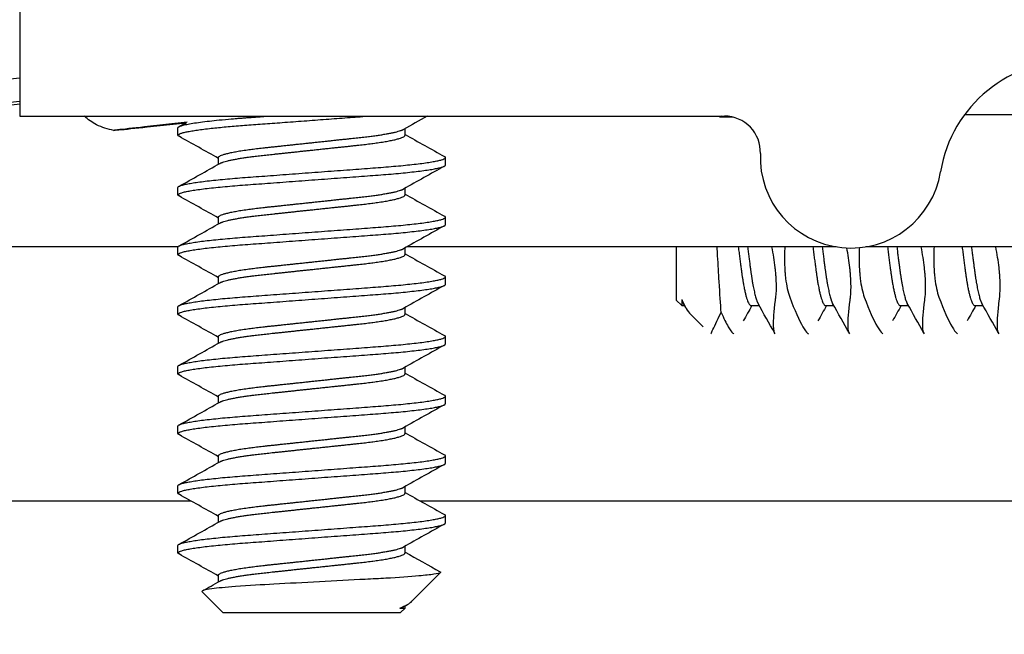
# Model space of a CAD drawing. Header units: millimetres. Extents: x 80 to 2248, y 80 to 1719.
# Tile 37 of 67: x 748.55 to 759.03, y 1580.67 to 1587.21. Entities that reach past the tile are written whole.
import ezdxf

# ---------------------------------------------------------------- set-up
doc = ezdxf.new("R2010")
doc.units = ezdxf.units.MM
doc.header["$LTSCALE"] = 8.333333
for name, color, linetype, lineweight in [('Dimension (ANSI)', 7, 'Continuous', 25), ('Hatch (ANSI)', 7, 'Continuous', 18), ('Visible (ANSI)', 7, 'Continuous', 25)]:
    doc.layers.add(name, color=color, linetype=linetype, lineweight=lineweight)
doc.styles.add('Note Text (ANSI)', font='tahoma.ttf')
doc.dimstyles.new('Default - mm (ANSI)', dxfattribs={"dimscale": 8.333333, "dimtxt": 1.75, "dimasz": 1.5, "dimexe": 2, "dimexo": 1, "dimgap": 0.8, "dimtad": 0, "dimtih": 1, "dimtoh": 1, "dimrnd": 1e-08, "dimzin": 0, "dimdsep": 46, "dimtxsty": 'Note Text (ANSI)', "dimblk": 'Filled-2', "dimcen": 0.09, "dimdle": 10, "dimclrd": 256, "dimclre": 256, "dimclrt": 256, "dimadec": 1, "dimazin": 0, "dimtfac": 1.741714, "dimtofl": 0, "dimtmove": 0, "dimatfit": 3, "dimldrblk": 'Filled-1', "dimfxl": 1, "dimtolj": 1, "dimtzin": 0, "dimlwd": -1, "dimlwe": -1, "dimarcsym": 0})

# ---------------------------------------------------------------- blocks, each defined once
blk = doc.blocks.new('Filled-2')
at = {"color": 0}
for p, q in [((0, 0), (-1, 0.16667)), ((-1, 0.16667), (-1, -0.16667)), ((-1, 0), (0, 0)), ((-1, -0.16667), (0, 0))]:
    blk.add_line(p, q, dxfattribs=at)
at = {"color": 0, "flags": 128}
blk.add_lwpolyline([(-1, -0.16667), (0, 0), (-1, 0.16667), (-1, -0.16667)], dxfattribs=at)
at = {"color": 0}
blk.add_solid([(-1, -0.16667), (0, 0), (-1, 0.16667), (-1, -0.16667)], dxfattribs=at)
blk = doc.blocks.new('*D14')
at = {"layer": 'Defpoints', "color": 0, "transparency": 16777216}
for p in [(761.887, 1629.446), (346.587, 1582.113), (761.887, 1582.113)]:
    blk.add_point(p, dxfattribs=at)
at = {"layer": 'Dimension (ANSI)', "transparency": 16777216}
for p, q in [((346.587, 1590.447), (346.587, 1646.112)), ((761.887, 1590.447), (761.887, 1646.112)), ((359.087, 1629.446), (494.673, 1629.446)), ((749.387, 1629.446), (613.801, 1629.446))]:
    blk.add_line(p, q, dxfattribs=at)
at = {"layer": 'Dimension (ANSI)', "transparency": 16777216, "xscale": 12.5, "yscale": 12.5, "zscale": 12.5, "rotation": 180}
blk.add_blockref('Filled-2', (346.587, 1629.446), dxfattribs=at)
at = {"layer": 'Dimension (ANSI)', "transparency": 16777216, "xscale": 12.5, "yscale": 12.5, "zscale": 12.5}
blk.add_blockref('Filled-2', (761.887, 1629.446), dxfattribs=at)
at = {"layer": 'Dimension (ANSI)', "transparency": 16777216, "char_height": 14.58333, "attachment_point": 5, "style": 'Note Text (ANSI)'}
for s, insert in [('\\A1; 415.30 mm', (554.237, 1643.708)), ('\\A1;[16.350 in]', (554.237, 1613.24))]:
    blk.add_mtext(s, dxfattribs=dict(at, insert=insert))
blk = doc.blocks.new('Filled-1')
at = {"color": 0}
for p, q in [((0, 0), (-1, 0.33333)), ((-1, 0.33333), (-1, -0.33333)), ((-1, 0), (0, 0)), ((-1, -0.33333), (0, 0))]:
    blk.add_line(p, q, dxfattribs=at)
at = {"color": 0, "flags": 128}
blk.add_lwpolyline([(-1, -0.33333), (0, 0), (-1, 0.33333), (-1, -0.33333)], dxfattribs=at)
at = {"color": 0}
blk.add_solid([(-1, -0.33333), (0, 0), (-1, 0.33333), (-1, -0.33333)], dxfattribs=at)
blk = doc.blocks.new('*D15')
at = {"layer": 'Defpoints', "color": 0, "transparency": 16777216}
for p in [(757.958, 1590.423), (757.958, 1588.619), (788.241, 1588.619)]:
    blk.add_point(p, dxfattribs=at)
at = {"layer": 'Dimension (ANSI)', "transparency": 16777216}
for p, q in [((788.241, 1602.923), (788.241, 1653.891)), ((788.241, 1653.891), (800.741, 1653.891)), ((766.291, 1590.423), (804.908, 1590.423)), ((766.291, 1588.619), (804.908, 1588.619)), ((788.241, 1576.119), (788.241, 1563.619))]:
    blk.add_line(p, q, dxfattribs=at)
at = {"layer": 'Dimension (ANSI)', "transparency": 16777216, "xscale": 12.5, "yscale": 12.5, "zscale": 12.5}
for p, rotation in [((788.241, 1590.423), 270), ((788.241, 1588.619), 90)]:
    blk.add_blockref('Filled-2', p, dxfattribs=dict(at, rotation=rotation))
at = {"layer": 'Dimension (ANSI)', "transparency": 16777216, "char_height": 14.58333, "attachment_point": 5, "style": 'Note Text (ANSI)'}
for s, insert in [('\\A1; 1.80 mm', (849.414, 1668.183)), ('\\A1;[0.071 in]', (849.414, 1637.685))]:
    blk.add_mtext(s, dxfattribs=dict(at, insert=insert))

msp = doc.modelspace()

# ---------------------------------------------------------------- hatches: boundary and pattern name
at = {"layer": 'Hatch (ANSI)'}
h = msp.add_hatch(dxfattribs=at)
h.set_pattern_fill('ANSI31', color=256, scale=211.666667, style=0)
h.set_pattern_definition([(45, (0, 0), (-18.70887, 18.70887), [])])
edge = h.paths.add_edge_path()
edge.add_line((758.7119, 1459.6636), (758.7119, 1457.8346))
edge.add_line((758.7119, 1457.8346), (765.0619, 1457.8346))
edge.add_line((765.0619, 1457.8346), (765.0619, 1590.4226))
edge.add_line((765.0619, 1590.4226), (758.7119, 1590.4226))
edge.add_line((758.7119, 1590.4226), (758.7119, 1588.5936))
edge.add_line((758.7119, 1588.5936), (757.4419, 1588.5936))
edge.add_line((757.4419, 1588.5936), (757.4419, 1588.2126))
edge.add_line((757.4419, 1588.2126), (748.5519, 1588.2126))
edge.add_line((748.5519, 1588.2126), (748.5519, 1586.1806))
edge.add_line((748.5519, 1586.1806), (756.0506, 1586.1806))
edge.add_ellipse((756.0506, 1585.7996), major_axis=(0.381, 0), ratio=1, start_angle=357.54327, end_angle=450, ccw=False)
edge.add_ellipse((757.3956, 1585.7419), major_axis=(-0.0414, -0.9643), ratio=1, start_angle=270, end_angle=443.33968)
edge.add_ellipse((759.7279, 1585.3676), major_axis=(0.2214, 1.3794), ratio=1, start_angle=198.23411, end_angle=450, ccw=False)
edge.add_ellipse((760.1022, 1583.0352), major_axis=(-0.953, -0.1529), ratio=1, start_angle=270, end_angle=450)
edge.add_ellipse((759.7279, 1585.3676), major_axis=(3.2854, 0.5272), ratio=1, start_angle=270, end_angle=289.53257)
edge.add_ellipse((761.5059, 1582.1132), major_axis=(0.3344, 0.1827), ratio=1, start_angle=331.35038, end_angle=450, ccw=False)
edge.add_line((761.8869, 1582.1132), (761.8869, 1466.1439))
edge.add_ellipse((761.5059, 1466.1439), major_axis=(0, -0.381), ratio=1, start_angle=331.35038, end_angle=450, ccw=False)
edge.add_ellipse((759.7279, 1462.8896), major_axis=(-2.92, 1.5953), ratio=1, start_angle=270, end_angle=289.53257)
edge.add_ellipse((760.1022, 1465.2219), major_axis=(-0.953, 0.1529), ratio=1, start_angle=270, end_angle=450)
edge.add_ellipse((759.7279, 1462.8896), major_axis=(1.3794, -0.2214), ratio=1, start_angle=198.23411, end_angle=450, ccw=False)
edge.add_ellipse((757.3956, 1462.5153), major_axis=(-0.1529, 0.953), ratio=1, start_angle=270, end_angle=443.33968)
edge.add_ellipse((756.0506, 1462.4576), major_axis=(0.0163, -0.3806), ratio=1, start_angle=357.54327, end_angle=450, ccw=False)
edge.add_line((756.0506, 1462.0766), (748.5519, 1462.0766))
edge.add_line((748.5519, 1462.0766), (748.5519, 1460.0446))
edge.add_line((748.5519, 1460.0446), (757.4419, 1460.0446))
edge.add_line((757.4419, 1460.0446), (757.4419, 1459.6636))
edge.add_line((757.4419, 1459.6636), (758.7119, 1459.6636))

# ---------------------------------------------------------------- linework, layer by layer
at = {"layer": 'Visible (ANSI)'}
for p, q in [((748.5519, 1588.2126), (748.5519, 1586.1806)), ((746.959, 1586.4177), (748.5519, 1586.589)), ((748.5519, 1586.3376), (746.9857, 1586.1692)), ((747.241, 1586.1692), (748.5519, 1586.3102)), ((748.5519, 1586.1806), (756.0506, 1586.1806)), ((756.0039, 1586.1692), (755.9956, 1586.1806)), ((756.0195, 1586.1806), (756.0039, 1586.1692)), ((760.8545, 1586.1937), (758.6014, 1586.1937)), ((750.3341, 1586.1147), (749.8805, 1586.0659)), ((749.9075, 1586.0659), (750.3218, 1586.1105)), ((756.1432, 1586.1692), (756.0039, 1586.1692)), ((750.236, 1585.9776), (750.236, 1586.0569)), ((752.6512, 1585.9776), (752.6512, 1586.0487)), ((750.6656, 1585.6683), (750.6656, 1585.7394)), ((753.0808, 1585.6601), (753.0808, 1585.7394)), ((750.236, 1585.3426), (750.236, 1585.4219)), ((752.6512, 1585.3426), (752.6512, 1585.4137)), ((750.6656, 1585.0333), (750.6656, 1585.1044)), ((753.0808, 1585.0251), (753.0808, 1585.1044)), ((750.2367, 1584.7898), (656.8494, 1584.7898)), ((750.236, 1584.7076), (750.236, 1584.7869)), ((752.6512, 1584.7076), (752.6512, 1584.7787)), ((757.2371, 1584.7898), (752.6709, 1584.7898)), ((755.5369, 1584.7898), (755.5369, 1584.2234)), ((760.9998, 1584.7898), (757.5541, 1584.7898)), ((750.6656, 1584.3983), (750.6656, 1584.4694)), ((753.0808, 1584.3901), (753.0808, 1584.4694)), ((755.5369, 1584.2234), (755.5953, 1584.1651)), ((755.5953, 1584.2288), (755.5953, 1584.1651)), ((755.6371, 1584.1434), (755.6131, 1584.186)), ((750.236, 1584.0726), (750.236, 1584.1519)), ((752.6512, 1584.0726), (752.6512, 1584.1437)), ((755.5953, 1584.1651), (755.625, 1584.1651)), ((756.3307, 1584.1651), (756.4187, 1584.1651)), ((757.1244, 1584.1651), (757.2125, 1584.1651)), ((757.9182, 1584.1651), (758.0062, 1584.1651)), ((758.7119, 1584.1651), (758.8, 1584.1651)), ((755.687, 1584.0733), (755.8223, 1583.938)), ((750.6656, 1583.7633), (750.6656, 1583.8344)), ((753.0808, 1583.7551), (753.0808, 1583.8344)), ((750.236, 1583.4376), (750.236, 1583.5169)), ((752.6512, 1583.4376), (752.6512, 1583.5087)), ((750.6656, 1583.1283), (750.6656, 1583.1994)), ((753.0808, 1583.1201), (753.0808, 1583.1994)), ((750.236, 1582.8026), (750.236, 1582.8819)), ((752.6512, 1582.8026), (752.6512, 1582.8737)), ((750.6656, 1582.4933), (750.6656, 1582.5644)), ((753.0808, 1582.4851), (753.0808, 1582.5644)), ((750.236, 1582.1676), (750.236, 1582.2469)), ((752.6512, 1582.1676), (752.6512, 1582.2387)), ((750.377, 1582.0831), (656.9947, 1582.0831)), ((759.9437, 1582.0831), (752.8162, 1582.0831)), ((750.6656, 1581.8583), (750.6656, 1581.9294)), ((753.0808, 1581.8501), (753.0808, 1581.9294)), ((750.236, 1581.5326), (750.236, 1581.6119)), ((752.6512, 1581.5326), (752.6512, 1581.6037)), ((750.6656, 1581.2233), (750.6656, 1581.2944)), ((752.7246, 1581.0176), (753.0298, 1581.3228)), ((750.7123, 1580.8976), (750.4914, 1581.1185)), ((752.5972, 1580.9442), (752.6512, 1580.9442)), ((752.6046, 1580.8976), (752.6512, 1580.9442)), ((752.6723, 1580.9806), (752.6354, 1580.9598)), ((752.6512, 1580.9442), (752.6512, 1580.9687)), ((750.7123, 1580.8976), (752.6046, 1580.8976))]:
    msp.add_line(p, q, dxfattribs=at)
for centre, radius, start, end in [((759.7279, 1585.3676), 1.397, 279.11705, 170.88295), ((756.0506, 1585.7996), 0.381, 357.54327, 90), ((757.3956, 1585.7419), 0.9652, 177.54327, 350.88295)]:
    msp.add_arc(centre, radius, start, end, dxfattribs=at)
msp.add_ellipse((749.894, 1586.0659), major_axis=(-0.341, -0.0366), ratio=0.0041968, start_param=4.7514491, end_param=7.8930418, dxfattribs=at)
for points, knots in [([(749.553, 1586.0293), (749.4895, 1586.0392), (749.4269, 1586.0597), (749.3226, 1586.1136), (749.2784, 1586.1446), (749.2392, 1586.1806)], [0, 0, 0, 0, 0.019277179, 0.019277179, 0.035204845, 0.035204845, 0.035204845, 0.035204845]), ([(756.0142, 1584.0921), (756.0076, 1584.1804), (756.0008, 1584.2889), (755.9877, 1584.5065), (755.9824, 1584.5975), (755.9752, 1584.7246), (755.9734, 1584.757), (755.9716, 1584.7898)], [-0.265576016, -0.265576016, -0.265576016, -0.265576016, -0.232047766, -0.232047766, -0.210242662, -0.210242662, -0.202903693, -0.202903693, -0.202903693, -0.202903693]), ([(756.5956, 1584.5044), (756.5956, 1584.5044), (756.5956, 1584.5045), (756.5956, 1584.5051), (756.5955, 1584.5056), (756.5954, 1584.5072), (756.5953, 1584.5083), (756.595, 1584.5114), (756.5949, 1584.5135), (756.5937, 1584.5266), (756.5926, 1584.5377), (756.5907, 1584.5554), (756.59, 1584.5619), (756.5812, 1584.6392), (756.5696, 1584.7138), (756.5545, 1584.7898)], [-0.034842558, -0.034842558, -0.034842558, -0.034842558, -0.03481885, -0.03481885, -0.034633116, -0.034633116, -0.034264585, -0.034264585, -0.033549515, -0.033549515, -0.029765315, -0.029765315, -0.027595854, -0.027595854, -0.004132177, -0.004132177, -0.004132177, -0.004132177]), ([(756.6914, 1584.7898), (756.6883, 1584.7303), (756.6875, 1584.6717), (756.6896, 1584.5879), (756.6908, 1584.5609), (756.6931, 1584.5275), (756.6936, 1584.5203), (756.6943, 1584.5115), (756.6944, 1584.5098), (756.6946, 1584.5073), (756.6947, 1584.5063), (756.6948, 1584.5051), (756.6948, 1584.5047), (756.6949, 1584.5044)], [-0.030535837, -0.030535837, -0.030535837, -0.030535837, -0.012483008, -0.012483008, -0.003628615, -0.003628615, -0.001159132, -0.001159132, -0.00059496, -0.00059496, -0.000274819, -0.000274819, -0.000152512, -0.000152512, -0.000152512, -0.000152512]), ([(757.3894, 1584.5044), (757.3894, 1584.5044), (757.3894, 1584.5045), (757.3893, 1584.5051), (757.3893, 1584.5056), (757.3892, 1584.5072), (757.3891, 1584.5083), (757.3888, 1584.5114), (757.3886, 1584.5135), (757.3874, 1584.5266), (757.3863, 1584.5377), (757.3845, 1584.5554), (757.3838, 1584.5619), (757.3754, 1584.6354), (757.3646, 1584.7059), (757.3506, 1584.7777)], [-0.034842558, -0.034842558, -0.034842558, -0.034842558, -0.03481885, -0.03481885, -0.034633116, -0.034633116, -0.034264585, -0.034264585, -0.033549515, -0.033549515, -0.029765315, -0.029765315, -0.027595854, -0.027595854, -0.005374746, -0.005374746, -0.005374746, -0.005374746]), ([(757.4847, 1584.7808), (757.482, 1584.7244), (757.4813, 1584.6689), (757.4834, 1584.5879), (757.4846, 1584.5609), (757.4868, 1584.5275), (757.4873, 1584.5203), (757.488, 1584.5115), (757.4882, 1584.5098), (757.4884, 1584.5073), (757.4884, 1584.5063), (757.4886, 1584.5051), (757.4886, 1584.5047), (757.4886, 1584.5044)], [-0.029627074, -0.029627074, -0.029627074, -0.029627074, -0.012483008, -0.012483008, -0.003628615, -0.003628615, -0.001159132, -0.001159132, -0.00059496, -0.00059496, -0.000274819, -0.000274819, -0.000152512, -0.000152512, -0.000152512, -0.000152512]), ([(758.1831, 1584.5044), (758.1831, 1584.5044), (758.1831, 1584.5045), (758.1831, 1584.5051), (758.183, 1584.5056), (758.1829, 1584.5072), (758.1828, 1584.5083), (758.1825, 1584.5114), (758.1824, 1584.5135), (758.1812, 1584.5266), (758.1801, 1584.5377), (758.1782, 1584.5554), (758.1775, 1584.5619), (758.1687, 1584.6392), (758.1571, 1584.7138), (758.142, 1584.7898)], [-0.034842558, -0.034842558, -0.034842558, -0.034842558, -0.03481885, -0.03481885, -0.034633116, -0.034633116, -0.034264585, -0.034264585, -0.033549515, -0.033549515, -0.029765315, -0.029765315, -0.027595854, -0.027595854, -0.004132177, -0.004132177, -0.004132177, -0.004132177]), ([(758.2789, 1584.7898), (758.2758, 1584.7303), (758.275, 1584.6717), (758.2771, 1584.5879), (758.2783, 1584.5609), (758.2806, 1584.5275), (758.2811, 1584.5203), (758.2818, 1584.5115), (758.2819, 1584.5098), (758.2821, 1584.5073), (758.2822, 1584.5063), (758.2823, 1584.5051), (758.2823, 1584.5047), (758.2824, 1584.5044)], [-0.030535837, -0.030535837, -0.030535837, -0.030535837, -0.012483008, -0.012483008, -0.003628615, -0.003628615, -0.001159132, -0.001159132, -0.00059496, -0.00059496, -0.000274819, -0.000274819, -0.000152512, -0.000152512, -0.000152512, -0.000152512]), ([(758.9769, 1584.5044), (758.9769, 1584.5044), (758.9769, 1584.5045), (758.9768, 1584.5051), (758.9768, 1584.5056), (758.9767, 1584.5072), (758.9766, 1584.5083), (758.9763, 1584.5114), (758.9761, 1584.5135), (758.9749, 1584.5266), (758.9738, 1584.5377), (758.972, 1584.5554), (758.9713, 1584.5619), (758.9625, 1584.6392), (758.9508, 1584.7138), (758.9357, 1584.7898)], [-0.034842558, -0.034842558, -0.034842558, -0.034842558, -0.03481885, -0.03481885, -0.034633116, -0.034633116, -0.034264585, -0.034264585, -0.033549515, -0.033549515, -0.029765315, -0.029765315, -0.027595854, -0.027595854, -0.004132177, -0.004132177, -0.004132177, -0.004132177]), ([(756.5962, 1584.2556), (756.6013, 1584.2968), (756.6031, 1584.3466), (756.6008, 1584.4265), (756.5996, 1584.4506), (756.5974, 1584.4821), (756.5969, 1584.4887), (756.5963, 1584.4971), (756.5961, 1584.4988), (756.5959, 1584.5014), (756.5958, 1584.5024), (756.5957, 1584.5037), (756.5957, 1584.504), (756.5956, 1584.5044)], [-0.034472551, -0.034472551, -0.034472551, -0.034472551, -0.012435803, -0.012435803, -0.003526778, -0.003526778, -0.001193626, -0.001193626, -0.00060916, -0.00060916, -0.000268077, -0.000268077, -0.000152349, -0.000152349, -0.000152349, -0.000152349]), ([(756.6949, 1584.5044), (756.6949, 1584.5043), (756.6949, 1584.5043), (756.6949, 1584.5038), (756.695, 1584.5033), (756.6951, 1584.5018), (756.6952, 1584.5009), (756.6954, 1584.4981), (756.6956, 1584.4962), (756.6966, 1584.4854), (756.6974, 1584.4765), (756.699, 1584.4625), (756.6995, 1584.4574), (756.7094, 1584.3745), (756.724, 1584.308), (756.7434, 1584.2556)], [-0.03487928, -0.03487928, -0.03487928, -0.03487928, -0.034868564, -0.034868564, -0.034697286, -0.034697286, -0.034360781, -0.034360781, -0.03372217, -0.03372217, -0.03054936, -0.03054936, -0.028690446, -0.028690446, -0.000157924, -0.000157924, -0.000157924, -0.000157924]), ([(757.39, 1584.2556), (757.3951, 1584.2968), (757.3969, 1584.3466), (757.3946, 1584.4265), (757.3934, 1584.4506), (757.3912, 1584.4821), (757.3907, 1584.4887), (757.39, 1584.4971), (757.3899, 1584.4988), (757.3896, 1584.5014), (757.3896, 1584.5024), (757.3895, 1584.5037), (757.3894, 1584.504), (757.3894, 1584.5044)], [-0.034472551, -0.034472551, -0.034472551, -0.034472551, -0.012435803, -0.012435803, -0.003526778, -0.003526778, -0.001193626, -0.001193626, -0.00060916, -0.00060916, -0.000268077, -0.000268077, -0.000152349, -0.000152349, -0.000152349, -0.000152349]), ([(757.4886, 1584.5044), (757.4886, 1584.5043), (757.4886, 1584.5043), (757.4887, 1584.5038), (757.4887, 1584.5033), (757.4888, 1584.5018), (757.4889, 1584.5009), (757.4892, 1584.4981), (757.4893, 1584.4962), (757.4903, 1584.4854), (757.4912, 1584.4765), (757.4927, 1584.4625), (757.4933, 1584.4574), (757.5032, 1584.3745), (757.5177, 1584.308), (757.5372, 1584.2556)], [-0.03487928, -0.03487928, -0.03487928, -0.03487928, -0.034868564, -0.034868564, -0.034697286, -0.034697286, -0.034360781, -0.034360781, -0.03372217, -0.03372217, -0.03054936, -0.03054936, -0.028690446, -0.028690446, -0.000157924, -0.000157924, -0.000157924, -0.000157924]), ([(758.1837, 1584.2556), (758.1888, 1584.2968), (758.1906, 1584.3466), (758.1883, 1584.4265), (758.1871, 1584.4506), (758.1849, 1584.4821), (758.1844, 1584.4887), (758.1838, 1584.4971), (758.1836, 1584.4988), (758.1834, 1584.5014), (758.1833, 1584.5024), (758.1832, 1584.5037), (758.1832, 1584.504), (758.1831, 1584.5044)], [-0.034472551, -0.034472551, -0.034472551, -0.034472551, -0.012435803, -0.012435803, -0.003526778, -0.003526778, -0.001193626, -0.001193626, -0.00060916, -0.00060916, -0.000268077, -0.000268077, -0.000152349, -0.000152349, -0.000152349, -0.000152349]), ([(758.2824, 1584.5044), (758.2824, 1584.5043), (758.2824, 1584.5043), (758.2824, 1584.5038), (758.2825, 1584.5033), (758.2826, 1584.5018), (758.2827, 1584.5009), (758.2829, 1584.4981), (758.2831, 1584.4962), (758.2841, 1584.4854), (758.2849, 1584.4765), (758.2865, 1584.4625), (758.287, 1584.4574), (758.2969, 1584.3745), (758.3115, 1584.308), (758.3309, 1584.2556)], [-0.03487928, -0.03487928, -0.03487928, -0.03487928, -0.034868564, -0.034868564, -0.034697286, -0.034697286, -0.034360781, -0.034360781, -0.03372217, -0.03372217, -0.03054936, -0.03054936, -0.028690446, -0.028690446, -0.000157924, -0.000157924, -0.000157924, -0.000157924]), ([(758.9775, 1584.2556), (758.9826, 1584.2968), (758.9844, 1584.3466), (758.9821, 1584.4265), (758.9809, 1584.4506), (758.9787, 1584.4821), (758.9782, 1584.4887), (758.9775, 1584.4971), (758.9774, 1584.4988), (758.9771, 1584.5014), (758.9771, 1584.5024), (758.977, 1584.5037), (758.9769, 1584.504), (758.9769, 1584.5044)], [-0.034472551, -0.034472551, -0.034472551, -0.034472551, -0.012435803, -0.012435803, -0.003526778, -0.003526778, -0.001193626, -0.001193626, -0.00060916, -0.00060916, -0.000268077, -0.000268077, -0.000152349, -0.000152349, -0.000152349, -0.000152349]), ([(756.5894, 1583.8634), (756.5787, 1583.8739), (756.5725, 1583.9026), (756.5699, 1584.0106), (756.5774, 1584.1015), (756.5933, 1584.2319), (756.5947, 1584.2436), (756.5962, 1584.2556)], [-0.12344145, -0.12344145, -0.12344145, -0.12344145, -0.07290652, -0.07290652, -0.00664461, -0.00664461, -0.00025435, -0.00025435, -0.00025435, -0.00025435]), ([(756.7434, 1584.2556), (756.7961, 1584.1137), (756.8437, 1584.0063), (756.9026, 1583.9055), (756.9199, 1583.8821), (756.9368, 1583.8671), (756.9395, 1583.8651), (756.9421, 1583.8634)], [-0.27728151, -0.27728151, -0.27728151, -0.27728151, -0.19948661, -0.19948661, -0.16009929, -0.16009929, -0.15219723, -0.15219723, -0.15219723, -0.15219723]), ([(757.3831, 1583.8634), (757.3724, 1583.8739), (757.3663, 1583.9026), (757.3637, 1584.0106), (757.3712, 1584.1015), (757.387, 1584.2319), (757.3885, 1584.2436), (757.39, 1584.2556)], [-0.12344145, -0.12344145, -0.12344145, -0.12344145, -0.07290652, -0.07290652, -0.00664461, -0.00664461, -0.00025435, -0.00025435, -0.00025435, -0.00025435]), ([(757.5372, 1584.2556), (757.5898, 1584.1137), (757.6374, 1584.0063), (757.6963, 1583.9055), (757.7136, 1583.8821), (757.7306, 1583.8671), (757.7333, 1583.8651), (757.7359, 1583.8634)], [-0.27728151, -0.27728151, -0.27728151, -0.27728151, -0.19948661, -0.19948661, -0.16009929, -0.16009929, -0.15219723, -0.15219723, -0.15219723, -0.15219723]), ([(758.1769, 1583.8634), (758.1662, 1583.8739), (758.16, 1583.9026), (758.1574, 1584.0106), (758.1649, 1584.1015), (758.1808, 1584.2319), (758.1822, 1584.2436), (758.1837, 1584.2556)], [-0.12344145, -0.12344145, -0.12344145, -0.12344145, -0.07290652, -0.07290652, -0.00664461, -0.00664461, -0.00025435, -0.00025435, -0.00025435, -0.00025435]), ([(758.3309, 1584.2556), (758.3836, 1584.1137), (758.4312, 1584.0063), (758.4901, 1583.9055), (758.5074, 1583.8821), (758.5243, 1583.8671), (758.527, 1583.8651), (758.5296, 1583.8634)], [-0.27728151, -0.27728151, -0.27728151, -0.27728151, -0.19948661, -0.19948661, -0.16009929, -0.16009929, -0.15219723, -0.15219723, -0.15219723, -0.15219723]), ([(758.9706, 1583.8634), (758.9599, 1583.8739), (758.9538, 1583.9026), (758.9512, 1584.0106), (758.9587, 1584.1015), (758.9745, 1584.2319), (758.976, 1584.2436), (758.9775, 1584.2556)], [-0.12344145, -0.12344145, -0.12344145, -0.12344145, -0.07290652, -0.07290652, -0.00664461, -0.00664461, -0.00025435, -0.00025435, -0.00025435, -0.00025435]), ([(755.9039, 1583.8639), (755.9066, 1583.8694), (755.912, 1583.8802), (755.938, 1583.9327), (755.9705, 1583.9986), (756.0142, 1584.0921)], [0.146244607, 0.146244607, 0.146244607, 0.146244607, 0.172757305, 0.172757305, 0.234576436, 0.234576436, 0.234576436, 0.234576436]), ([(756.0142, 1584.0921), (756.0414, 1584.0288), (756.0667, 1583.9775), (756.1088, 1583.9055), (756.1261, 1583.8821), (756.1431, 1583.8671), (756.1458, 1583.8651), (756.1484, 1583.8634)], [-0.24382963, -0.24382963, -0.24382963, -0.24382963, -0.199486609, -0.199486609, -0.160099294, -0.160099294, -0.152197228, -0.152197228, -0.152197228, -0.152197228]), ([(753.0298, 1581.3228), (753.023, 1581.3159), (752.9911, 1581.3099), (752.9187, 1581.299), (752.8649, 1581.293), (752.7035, 1581.2785), (752.5845, 1581.27), (752.3785, 1581.2581), (752.3046, 1581.2544), (752.0735, 1581.2426), (751.9079, 1581.2339), (751.5746, 1581.2162), (751.4102, 1581.2072), (751.1359, 1581.192), (750.9872, 1581.1844), (750.742, 1581.1663), (750.6561, 1581.1579), (750.5574, 1581.1443), (750.5295, 1581.1391), (750.4892, 1581.1274), (750.4877, 1581.1222), (750.4914, 1581.1185)], [-0.3275077, -0.3275077, -0.3275077, -0.3275077, -0.298679, -0.298679, -0.26513723, -0.26513723, -0.21824944, -0.21824944, -0.19498337, -0.19498337, -0.1484776, -0.1484776, -0.10250817, -0.10250817, -0.06653819, -0.06653819, -0.03897493, -0.03897493, -0.02198565, -0.02198565, -0.000001, -0.000001, -0.000001, -0.000001])]:
    msp.add_open_spline(points, degree=3, knots=knots, dxfattribs=at)
for points, weights, knots in [([(750.236, 1586.0569), (750.236, 1586.1099), (750.9472, 1586.1628), (751.0617, 1586.1713), (751.1863, 1586.1806)], [1, 0.866025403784, 1, 0.975708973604, 0.96022639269], [0.5625, 0.5625, 0.5625, 0.572916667, 0.572916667, 0.57480532, 0.57480532, 0.57480532]), ([(750.236, 1585.9776), (750.236, 1586.0305), (750.9472, 1586.0834), (751.5846, 1586.1308), (752.2531, 1586.1806)], [1, 0.866025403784, 1, 0.878240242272, 0.977797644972], [0.5, 0.5, 0.5, 0.510416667, 0.510416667, 0.519883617, 0.519883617, 0.519883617]), ([(751.6584, 1585.8982), (751.9245, 1585.9266), (752.1548, 1585.9511), (752.5534, 1585.9936), (752.6354, 1586.0398)], [0.933012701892, 0.933012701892, 1, 0.889515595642, 0.961256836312], [0.515625, 0.515625, 0.515625, 0.520833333, 0.520833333, 0.529423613, 0.529423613, 0.529423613]), ([(751.6584, 1585.8188), (751.9245, 1585.8472), (752.1548, 1585.8717), (752.6512, 1585.9247), (752.6512, 1585.9776)], [0.933012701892, 0.933012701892, 1, 0.866025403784, 1], [0.515625, 0.515625, 0.515625, 0.520833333, 0.520833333, 0.53125, 0.53125, 0.53125]), ([(750.6656, 1585.7394), (750.6656, 1585.7924), (751.162, 1585.8453), (751.3924, 1585.8698), (751.6584, 1585.8982)], [1, 0.866025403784, 1, 0.933012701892, 0.933012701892], [0.5, 0.5, 0.5, 0.510416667, 0.510416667, 0.515625, 0.515625, 0.515625]), ([(750.6815, 1585.6772), (750.7635, 1585.7234), (751.162, 1585.7659), (751.3924, 1585.7905), (751.6584, 1585.8188)], [0.961256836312, 0.889515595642, 1, 0.933012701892, 0.933012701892], [0.501826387, 0.501826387, 0.501826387, 0.510416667, 0.510416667, 0.515625, 0.515625, 0.515625]), ([(750.236, 1585.4219), (750.236, 1585.4749), (750.9472, 1585.5278), (751.6584, 1585.5807), (752.3696, 1585.6336), (753.0808, 1585.6865), (753.0808, 1585.7394)], [1, 0.866025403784, 1, 0.866025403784, 1, 0.866025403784, 1], [0.5, 0.5, 0.5, 0.510416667, 0.510416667, 0.520833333, 0.520833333, 0.53125, 0.53125, 0.53125]), ([(750.236, 1585.3426), (750.236, 1585.3955), (750.9472, 1585.4484), (751.6584, 1585.5013), (752.3696, 1585.5542), (753.0808, 1585.6072), (753.0808, 1585.6601)], [1, 0.866025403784, 1, 0.866025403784, 1, 0.866025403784, 1], [0.4375, 0.4375, 0.4375, 0.447916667, 0.447916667, 0.458333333, 0.458333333, 0.46875, 0.46875, 0.46875]), ([(751.6584, 1585.2632), (751.9245, 1585.2916), (752.1548, 1585.3161), (752.5534, 1585.3586), (752.6354, 1585.4048)], [0.933012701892, 0.933012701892, 1, 0.889515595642, 0.961256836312], [0.453125, 0.453125, 0.453125, 0.458333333, 0.458333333, 0.466923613, 0.466923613, 0.466923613]), ([(751.6584, 1585.1838), (751.9245, 1585.2122), (752.1548, 1585.2367), (752.6512, 1585.2897), (752.6512, 1585.3426)], [0.933012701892, 0.933012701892, 1, 0.866025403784, 1], [0.453125, 0.453125, 0.453125, 0.458333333, 0.458333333, 0.46875, 0.46875, 0.46875]), ([(750.6656, 1585.1044), (750.6656, 1585.1574), (751.162, 1585.2103), (751.3924, 1585.2348), (751.6584, 1585.2632)], [1, 0.866025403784, 1, 0.933012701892, 0.933012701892], [0.4375, 0.4375, 0.4375, 0.447916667, 0.447916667, 0.453125, 0.453125, 0.453125]), ([(750.6815, 1585.0422), (750.7635, 1585.0884), (751.162, 1585.1309), (751.3924, 1585.1555), (751.6584, 1585.1838)], [0.961256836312, 0.889515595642, 1, 0.933012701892, 0.933012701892], [0.439326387, 0.439326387, 0.439326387, 0.447916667, 0.447916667, 0.453125, 0.453125, 0.453125]), ([(750.236, 1584.7869), (750.236, 1584.8399), (750.9472, 1584.8928), (751.6584, 1584.9457), (752.3696, 1584.9986), (753.0808, 1585.0515), (753.0808, 1585.1044)], [1, 0.866025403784, 1, 0.866025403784, 1, 0.866025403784, 1], [0.4375, 0.4375, 0.4375, 0.447916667, 0.447916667, 0.458333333, 0.458333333, 0.46875, 0.46875, 0.46875]), ([(750.236, 1584.7076), (750.236, 1584.7605), (750.9472, 1584.8134), (751.6584, 1584.8663), (752.3696, 1584.9192), (753.0808, 1584.9722), (753.0808, 1585.0251)], [1, 0.866025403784, 1, 0.866025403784, 1, 0.866025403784, 1], [0.375, 0.375, 0.375, 0.385416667, 0.385416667, 0.395833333, 0.395833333, 0.40625, 0.40625, 0.40625]), ([(751.6584, 1584.6282), (751.9245, 1584.6566), (752.1548, 1584.6811), (752.5534, 1584.7236), (752.6354, 1584.7698)], [0.933012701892, 0.933012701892, 1, 0.889515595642, 0.961256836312], [0.390625, 0.390625, 0.390625, 0.395833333, 0.395833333, 0.404423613, 0.404423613, 0.404423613]), ([(756.1967, 1584.7898), (756.2147, 1584.6413), (756.2315, 1584.5211), (756.2811, 1584.1651), (756.3307, 1584.1651)], [0.965122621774, 0.972946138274, 1, 0.923879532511, 1], [0.102351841, 0.102351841, 0.102351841, 0.105769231, 0.105769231, 0.115384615, 0.115384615, 0.115384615]), ([(756.2959, 1584.7898), (756.3139, 1584.6413), (756.3307, 1584.5211), (756.3677, 1584.2555), (756.4069, 1584.186)], [0.965122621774, 0.972946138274, 1, 0.942105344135, 0.972276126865], [0.102351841, 0.102351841, 0.102351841, 0.105769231, 0.105769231, 0.113082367, 0.113082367, 0.113082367]), ([(756.9905, 1584.7898), (757.0085, 1584.6413), (757.0252, 1584.5211), (757.0748, 1584.1651), (757.1244, 1584.1651)], [0.965122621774, 0.972946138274, 1, 0.923879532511, 1], [0.179274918, 0.179274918, 0.179274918, 0.182692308, 0.182692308, 0.192307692, 0.192307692, 0.192307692]), ([(757.0897, 1584.7898), (757.1077, 1584.6413), (757.1244, 1584.5211), (757.1614, 1584.2555), (757.2006, 1584.186)], [0.965122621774, 0.972946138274, 1, 0.942105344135, 0.972276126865], [0.179274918, 0.179274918, 0.179274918, 0.182692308, 0.182692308, 0.190005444, 0.190005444, 0.190005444]), ([(757.7842, 1584.7898), (757.8022, 1584.6413), (757.819, 1584.5211), (757.8686, 1584.1651), (757.9182, 1584.1651)], [0.965122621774, 0.972946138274, 1, 0.923879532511, 1], [0.256197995, 0.256197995, 0.256197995, 0.259615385, 0.259615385, 0.269230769, 0.269230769, 0.269230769]), ([(757.8834, 1584.7898), (757.9014, 1584.6413), (757.9182, 1584.5211), (757.9552, 1584.2555), (757.9944, 1584.186)], [0.965122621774, 0.972946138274, 1, 0.942105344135, 0.972276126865], [0.256197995, 0.256197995, 0.256197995, 0.259615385, 0.259615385, 0.266928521, 0.266928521, 0.266928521]), ([(758.578, 1584.7898), (758.596, 1584.6413), (758.6127, 1584.5211), (758.6623, 1584.1651), (758.7119, 1584.1651)], [0.965122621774, 0.972946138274, 1, 0.923879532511, 1], [0.333121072, 0.333121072, 0.333121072, 0.336538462, 0.336538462, 0.346153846, 0.346153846, 0.346153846]), ([(758.6772, 1584.7898), (758.6952, 1584.6413), (758.7119, 1584.5211), (758.7489, 1584.2555), (758.7881, 1584.186)], [0.965122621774, 0.972946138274, 1, 0.942105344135, 0.972276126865], [0.333121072, 0.333121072, 0.333121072, 0.336538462, 0.336538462, 0.343851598, 0.343851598, 0.343851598]), ([(750.6656, 1584.4694), (750.6656, 1584.5224), (751.162, 1584.5753), (751.3924, 1584.5998), (751.6584, 1584.6282)], [1, 0.866025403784, 1, 0.933012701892, 0.933012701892], [0.375, 0.375, 0.375, 0.385416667, 0.385416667, 0.390625, 0.390625, 0.390625]), ([(751.6584, 1584.5488), (751.9245, 1584.5772), (752.1548, 1584.6017), (752.6512, 1584.6547), (752.6512, 1584.7076)], [0.933012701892, 0.933012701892, 1, 0.866025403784, 1], [0.390625, 0.390625, 0.390625, 0.395833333, 0.395833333, 0.40625, 0.40625, 0.40625]), ([(750.6815, 1584.4072), (750.7635, 1584.4534), (751.162, 1584.4959), (751.3924, 1584.5205), (751.6584, 1584.5488)], [0.961256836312, 0.889515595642, 1, 0.933012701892, 0.933012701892], [0.376826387, 0.376826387, 0.376826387, 0.385416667, 0.385416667, 0.390625, 0.390625, 0.390625]), ([(750.236, 1584.1519), (750.236, 1584.2049), (750.9472, 1584.2578), (751.6584, 1584.3107), (752.3696, 1584.3636), (753.0808, 1584.4165), (753.0808, 1584.4694)], [1, 0.866025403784, 1, 0.866025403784, 1, 0.866025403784, 1], [0.375, 0.375, 0.375, 0.385416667, 0.385416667, 0.395833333, 0.395833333, 0.40625, 0.40625, 0.40625]), ([(750.236, 1584.0726), (750.236, 1584.1255), (750.9472, 1584.1784), (751.6584, 1584.2313), (752.3696, 1584.2842), (753.0808, 1584.3372), (753.0808, 1584.3901)], [1, 0.866025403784, 1, 0.866025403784, 1, 0.866025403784, 1], [0.3125, 0.3125, 0.3125, 0.322916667, 0.322916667, 0.333333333, 0.333333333, 0.34375, 0.34375, 0.34375]), ([(751.6584, 1583.9932), (751.9245, 1584.0216), (752.1548, 1584.0461), (752.5534, 1584.0886), (752.6354, 1584.1348)], [0.933012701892, 0.933012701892, 1, 0.889515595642, 0.961256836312], [0.328125, 0.328125, 0.328125, 0.333333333, 0.333333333, 0.341923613, 0.341923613, 0.341923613]), ([(750.6656, 1583.8344), (750.6656, 1583.8874), (751.162, 1583.9403), (751.3924, 1583.9648), (751.6584, 1583.9932)], [1, 0.866025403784, 1, 0.933012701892, 0.933012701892], [0.3125, 0.3125, 0.3125, 0.322916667, 0.322916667, 0.328125, 0.328125, 0.328125]), ([(751.6584, 1583.9138), (751.9245, 1583.9422), (752.1548, 1583.9667), (752.6512, 1584.0197), (752.6512, 1584.0726)], [0.933012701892, 0.933012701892, 1, 0.866025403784, 1], [0.328125, 0.328125, 0.328125, 0.333333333, 0.333333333, 0.34375, 0.34375, 0.34375]), ([(750.6815, 1583.7722), (750.7635, 1583.8184), (751.162, 1583.8609), (751.3924, 1583.8855), (751.6584, 1583.9138)], [0.961256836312, 0.889515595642, 1, 0.933012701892, 0.933012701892], [0.314326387, 0.314326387, 0.314326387, 0.322916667, 0.322916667, 0.328125, 0.328125, 0.328125]), ([(750.236, 1583.5169), (750.236, 1583.5699), (750.9472, 1583.6228), (751.6584, 1583.6757), (752.3696, 1583.7286), (753.0808, 1583.7815), (753.0808, 1583.8344)], [1, 0.866025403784, 1, 0.866025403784, 1, 0.866025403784, 1], [0.3125, 0.3125, 0.3125, 0.322916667, 0.322916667, 0.333333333, 0.333333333, 0.34375, 0.34375, 0.34375]), ([(750.236, 1583.4376), (750.236, 1583.4905), (750.9472, 1583.5434), (751.6584, 1583.5963), (752.3696, 1583.6492), (753.0808, 1583.7022), (753.0808, 1583.7551)], [1, 0.866025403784, 1, 0.866025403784, 1, 0.866025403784, 1], [0.25, 0.25, 0.25, 0.260416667, 0.260416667, 0.270833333, 0.270833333, 0.28125, 0.28125, 0.28125]), ([(751.6584, 1583.3582), (751.9245, 1583.3866), (752.1548, 1583.4111), (752.5534, 1583.4536), (752.6354, 1583.4998)], [0.933012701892, 0.933012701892, 1, 0.889515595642, 0.961256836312], [0.265625, 0.265625, 0.265625, 0.270833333, 0.270833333, 0.279423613, 0.279423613, 0.279423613]), ([(750.6656, 1583.1994), (750.6656, 1583.2524), (751.162, 1583.3053), (751.3924, 1583.3298), (751.6584, 1583.3582)], [1, 0.866025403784, 1, 0.933012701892, 0.933012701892], [0.25, 0.25, 0.25, 0.260416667, 0.260416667, 0.265625, 0.265625, 0.265625]), ([(751.6584, 1583.2788), (751.9245, 1583.3072), (752.1548, 1583.3317), (752.6512, 1583.3847), (752.6512, 1583.4376)], [0.933012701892, 0.933012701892, 1, 0.866025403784, 1], [0.265625, 0.265625, 0.265625, 0.270833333, 0.270833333, 0.28125, 0.28125, 0.28125]), ([(750.6815, 1583.1372), (750.7635, 1583.1834), (751.162, 1583.2259), (751.3924, 1583.2505), (751.6584, 1583.2788)], [0.961256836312, 0.889515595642, 1, 0.933012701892, 0.933012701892], [0.251826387, 0.251826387, 0.251826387, 0.260416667, 0.260416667, 0.265625, 0.265625, 0.265625]), ([(750.236, 1582.8819), (750.236, 1582.9349), (750.9472, 1582.9878), (751.6584, 1583.0407), (752.3696, 1583.0936), (753.0808, 1583.1465), (753.0808, 1583.1994)], [1, 0.866025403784, 1, 0.866025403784, 1, 0.866025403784, 1], [0.25, 0.25, 0.25, 0.260416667, 0.260416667, 0.270833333, 0.270833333, 0.28125, 0.28125, 0.28125]), ([(750.236, 1582.8026), (750.236, 1582.8555), (750.9472, 1582.9084), (751.6584, 1582.9613), (752.3696, 1583.0142), (753.0808, 1583.0672), (753.0808, 1583.1201)], [1, 0.866025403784, 1, 0.866025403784, 1, 0.866025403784, 1], [0.1875, 0.1875, 0.1875, 0.197916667, 0.197916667, 0.208333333, 0.208333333, 0.21875, 0.21875, 0.21875]), ([(751.6584, 1582.7232), (751.9245, 1582.7516), (752.1548, 1582.7761), (752.5534, 1582.8186), (752.6354, 1582.8648)], [0.933012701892, 0.933012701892, 1, 0.889515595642, 0.961256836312], [0.203125, 0.203125, 0.203125, 0.208333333, 0.208333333, 0.216923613, 0.216923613, 0.216923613]), ([(750.6656, 1582.5644), (750.6656, 1582.6174), (751.162, 1582.6703), (751.3924, 1582.6948), (751.6584, 1582.7232)], [1, 0.866025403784, 1, 0.933012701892, 0.933012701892], [0.1875, 0.1875, 0.1875, 0.197916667, 0.197916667, 0.203125, 0.203125, 0.203125]), ([(751.6584, 1582.6438), (751.9245, 1582.6722), (752.1548, 1582.6967), (752.6512, 1582.7497), (752.6512, 1582.8026)], [0.933012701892, 0.933012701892, 1, 0.866025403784, 1], [0.203125, 0.203125, 0.203125, 0.208333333, 0.208333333, 0.21875, 0.21875, 0.21875]), ([(750.6815, 1582.5022), (750.7635, 1582.5484), (751.162, 1582.5909), (751.3924, 1582.6155), (751.6584, 1582.6438)], [0.961256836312, 0.889515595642, 1, 0.933012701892, 0.933012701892], [0.189326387, 0.189326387, 0.189326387, 0.197916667, 0.197916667, 0.203125, 0.203125, 0.203125]), ([(750.236, 1582.2469), (750.236, 1582.2999), (750.9472, 1582.3528), (751.6584, 1582.4057), (752.3696, 1582.4586), (753.0808, 1582.5115), (753.0808, 1582.5644)], [1, 0.866025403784, 1, 0.866025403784, 1, 0.866025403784, 1], [0.1875, 0.1875, 0.1875, 0.197916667, 0.197916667, 0.208333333, 0.208333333, 0.21875, 0.21875, 0.21875]), ([(750.236, 1582.1676), (750.236, 1582.2205), (750.9472, 1582.2734), (751.6584, 1582.3263), (752.3696, 1582.3792), (753.0808, 1582.4322), (753.0808, 1582.4851)], [1, 0.866025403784, 1, 0.866025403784, 1, 0.866025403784, 1], [0.125, 0.125, 0.125, 0.135416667, 0.135416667, 0.145833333, 0.145833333, 0.15625, 0.15625, 0.15625]), ([(751.6584, 1582.0882), (751.9245, 1582.1166), (752.1548, 1582.1411), (752.5534, 1582.1836), (752.6354, 1582.2298)], [0.933012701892, 0.933012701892, 1, 0.889515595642, 0.961256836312], [0.140625, 0.140625, 0.140625, 0.145833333, 0.145833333, 0.154423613, 0.154423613, 0.154423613]), ([(751.6584, 1582.0088), (751.9245, 1582.0372), (752.1548, 1582.0617), (752.6512, 1582.1147), (752.6512, 1582.1676)], [0.933012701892, 0.933012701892, 1, 0.866025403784, 1], [0.140625, 0.140625, 0.140625, 0.145833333, 0.145833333, 0.15625, 0.15625, 0.15625]), ([(750.6656, 1581.9294), (750.6656, 1581.9824), (751.162, 1582.0353), (751.3924, 1582.0598), (751.6584, 1582.0882)], [1, 0.866025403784, 1, 0.933012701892, 0.933012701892], [0.125, 0.125, 0.125, 0.135416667, 0.135416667, 0.140625, 0.140625, 0.140625]), ([(750.6815, 1581.8672), (750.7635, 1581.9134), (751.162, 1581.9559), (751.3924, 1581.9805), (751.6584, 1582.0088)], [0.961256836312, 0.889515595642, 1, 0.933012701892, 0.933012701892], [0.126826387, 0.126826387, 0.126826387, 0.135416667, 0.135416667, 0.140625, 0.140625, 0.140625]), ([(750.236, 1581.6119), (750.236, 1581.6649), (750.9472, 1581.7178), (751.6584, 1581.7707), (752.3696, 1581.8236), (753.0808, 1581.8765), (753.0808, 1581.9294)], [1, 0.866025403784, 1, 0.866025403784, 1, 0.866025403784, 1], [0.125, 0.125, 0.125, 0.135416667, 0.135416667, 0.145833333, 0.145833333, 0.15625, 0.15625, 0.15625]), ([(750.236, 1581.5326), (750.236, 1581.5855), (750.9472, 1581.6384), (751.6584, 1581.6913), (752.3696, 1581.7442), (753.0808, 1581.7972), (753.0808, 1581.8501)], [1, 0.866025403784, 1, 0.866025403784, 1, 0.866025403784, 1], [0.0625, 0.0625, 0.0625, 0.072916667, 0.072916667, 0.083333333, 0.083333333, 0.09375, 0.09375, 0.09375]), ([(751.6584, 1581.4532), (751.9245, 1581.4816), (752.1548, 1581.5061), (752.5534, 1581.5486), (752.6354, 1581.5948)], [0.933012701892, 0.933012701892, 1, 0.889515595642, 0.961256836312], [0.078125, 0.078125, 0.078125, 0.083333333, 0.083333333, 0.091923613, 0.091923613, 0.091923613]), ([(751.6584, 1581.3738), (751.9245, 1581.4022), (752.1548, 1581.4267), (752.6512, 1581.4797), (752.6512, 1581.5326)], [0.933012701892, 0.933012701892, 1, 0.866025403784, 1], [0.078125, 0.078125, 0.078125, 0.083333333, 0.083333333, 0.09375, 0.09375, 0.09375]), ([(750.6656, 1581.2944), (750.6656, 1581.3474), (751.162, 1581.4003), (751.3924, 1581.4248), (751.6584, 1581.4532)], [1, 0.866025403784, 1, 0.933012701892, 0.933012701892], [0.0625, 0.0625, 0.0625, 0.072916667, 0.072916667, 0.078125, 0.078125, 0.078125]), ([(750.6815, 1581.2322), (750.7635, 1581.2784), (751.162, 1581.3209), (751.3924, 1581.3455), (751.6584, 1581.3738)], [0.961256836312, 0.889515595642, 1, 0.933012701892, 0.933012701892], [0.064326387, 0.064326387, 0.064326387, 0.072916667, 0.072916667, 0.078125, 0.078125, 0.078125])]:
    msp.add_rational_spline(points, weights, degree=2, knots=knots, dxfattribs=at)
for points in [[(752.8861, 1586.1806), (752.8025, 1586.1337), (752.7189, 1586.0868), (752.6354, 1586.0398)], [(750.2468, 1586.0686), (750.2739, 1586.0837), (750.301, 1586.0989), (750.3282, 1586.1141)], [(750.6656, 1585.7312), (750.5262, 1585.8097), (750.3865, 1585.8879), (750.2468, 1585.9659)], [(752.6512, 1585.9858), (752.7907, 1585.9073), (752.9304, 1585.8291), (753.0701, 1585.7511)], [(750.2468, 1585.4336), (750.3918, 1585.5146), (750.5368, 1585.5957), (750.6815, 1585.6772)], [(753.0701, 1585.6484), (752.9251, 1585.5674), (752.7801, 1585.4863), (752.6354, 1585.4048)], [(752.6512, 1585.3508), (752.7907, 1585.2723), (752.9304, 1585.1941), (753.0701, 1585.1161)], [(750.6656, 1585.0962), (750.5262, 1585.1747), (750.3865, 1585.2529), (750.2468, 1585.3309)], [(750.2468, 1584.7986), (750.3918, 1584.8796), (750.5368, 1584.9607), (750.6815, 1585.0422)], [(753.0701, 1585.0134), (752.9251, 1584.9324), (752.7801, 1584.8513), (752.6354, 1584.7698)], [(752.6512, 1584.7158), (752.7907, 1584.6373), (752.9304, 1584.5591), (753.0701, 1584.4811)], [(750.6656, 1584.4612), (750.5262, 1584.5397), (750.3865, 1584.6179), (750.2468, 1584.6959)], [(750.2468, 1584.1636), (750.3918, 1584.2446), (750.5368, 1584.3257), (750.6815, 1584.4072)], [(753.0701, 1584.3784), (752.9251, 1584.2974), (752.7801, 1584.2163), (752.6354, 1584.1348)], [(755.5953, 1584.2288), (755.628, 1584.1539), (755.6585, 1584.1019), (755.687, 1584.0733)], [(756.5845, 1583.87), (756.5254, 1583.9754), (756.4662, 1584.0808), (756.4069, 1584.186)], [(757.3782, 1583.87), (757.3192, 1583.9754), (757.26, 1584.0808), (757.2006, 1584.186)], [(758.172, 1583.87), (758.1129, 1583.9754), (758.0537, 1584.0808), (757.9944, 1584.186)], [(758.9657, 1583.87), (758.9067, 1583.9754), (758.8475, 1584.0808), (758.7881, 1584.186)], [(752.6512, 1584.0808), (752.7907, 1584.0023), (752.9304, 1583.9241), (753.0701, 1583.8461)], [(756.3419, 1584.1651), (756.3112, 1584.1107), (756.2806, 1584.0563), (756.25, 1584.0019)], [(757.1356, 1584.1651), (757.105, 1584.1107), (757.0744, 1584.0563), (757.0438, 1584.0019)], [(757.9294, 1584.1651), (757.8987, 1584.1107), (757.8681, 1584.0563), (757.8375, 1584.0019)], [(758.7231, 1584.1651), (758.6925, 1584.1107), (758.6619, 1584.0563), (758.6313, 1584.0019)], [(750.6656, 1583.8262), (750.5262, 1583.9047), (750.3865, 1583.9829), (750.2468, 1584.0609)], [(750.2468, 1583.5286), (750.3918, 1583.6096), (750.5368, 1583.6907), (750.6815, 1583.7722)], [(753.0701, 1583.7434), (752.9251, 1583.6624), (752.7801, 1583.5813), (752.6354, 1583.4998)], [(750.6656, 1583.1912), (750.5262, 1583.2697), (750.3865, 1583.3479), (750.2468, 1583.4259)], [(752.6512, 1583.4458), (752.7907, 1583.3673), (752.9304, 1583.2891), (753.0701, 1583.2111)], [(750.2468, 1582.8936), (750.3918, 1582.9746), (750.5368, 1583.0557), (750.6815, 1583.1372)], [(753.0701, 1583.1084), (752.9251, 1583.0274), (752.7801, 1582.9463), (752.6354, 1582.8648)], [(750.6656, 1582.5562), (750.5262, 1582.6347), (750.3865, 1582.7129), (750.2468, 1582.7909)], [(752.6512, 1582.8108), (752.7907, 1582.7323), (752.9304, 1582.6541), (753.0701, 1582.5761)], [(750.2468, 1582.2586), (750.3918, 1582.3396), (750.5368, 1582.4207), (750.6815, 1582.5022)], [(753.0701, 1582.4734), (752.9251, 1582.3924), (752.7801, 1582.3113), (752.6354, 1582.2298)], [(750.6656, 1581.9212), (750.5262, 1581.9997), (750.3865, 1582.0779), (750.2468, 1582.1559)], [(752.6512, 1582.1758), (752.7907, 1582.0973), (752.9304, 1582.0191), (753.0701, 1581.9411)], [(750.2468, 1581.6236), (750.3918, 1581.7046), (750.5368, 1581.7857), (750.6815, 1581.8672)], [(753.0701, 1581.8384), (752.9251, 1581.7574), (752.7801, 1581.6763), (752.6354, 1581.5948)], [(750.6656, 1581.2862), (750.5262, 1581.3647), (750.3865, 1581.4429), (750.2468, 1581.5209)], [(752.6512, 1581.5408), (752.7762, 1581.4705), (752.9012, 1581.4004), (753.0264, 1581.3305)], [(753.0264, 1581.3305), (753.0311, 1581.3278), (753.0323, 1581.3252), (753.0298, 1581.3228)], [(750.4954, 1581.1277), (750.5575, 1581.1625), (750.6195, 1581.1973), (750.6815, 1581.2322)], [(752.5972, 1580.9442), (752.6594, 1580.9709), (752.7025, 1580.9955), (752.7246, 1581.0176)]]:
    msp.add_open_spline(points, degree=3, dxfattribs=at)
for points, weights in [([(750.2468, 1585.9659), (750.236, 1585.9719), (750.236, 1585.9776)], [0.971473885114, 0.983771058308, 1]), ([(753.0808, 1585.7394), (753.0808, 1585.7451), (753.0701, 1585.7511)], [1, 0.983771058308, 0.971473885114]), ([(750.2468, 1585.3309), (750.236, 1585.3369), (750.236, 1585.3426)], [0.971473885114, 0.983771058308, 1]), ([(753.0808, 1585.1044), (753.0808, 1585.1101), (753.0701, 1585.1161)], [1, 0.983771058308, 0.971473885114]), ([(750.2468, 1584.6959), (750.236, 1584.7019), (750.236, 1584.7076)], [0.971473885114, 0.983771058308, 1]), ([(753.0808, 1584.4694), (753.0808, 1584.4751), (753.0701, 1584.4811)], [1, 0.983771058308, 0.971473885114]), ([(750.2468, 1584.0609), (750.236, 1584.0669), (750.236, 1584.0726)], [0.971473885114, 0.983771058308, 1]), ([(753.0808, 1583.8344), (753.0808, 1583.8401), (753.0701, 1583.8461)], [1, 0.983771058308, 0.971473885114]), ([(750.2468, 1583.4259), (750.236, 1583.4319), (750.236, 1583.4376)], [0.971473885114, 0.983771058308, 1]), ([(753.0808, 1583.1994), (753.0808, 1583.2051), (753.0701, 1583.2111)], [1, 0.983771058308, 0.971473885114]), ([(750.2468, 1582.7909), (750.236, 1582.7969), (750.236, 1582.8026)], [0.971473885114, 0.983771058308, 1]), ([(753.0808, 1582.5644), (753.0808, 1582.5701), (753.0701, 1582.5761)], [1, 0.983771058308, 0.971473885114]), ([(750.2468, 1582.1559), (750.236, 1582.1619), (750.236, 1582.1676)], [0.971473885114, 0.983771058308, 1]), ([(753.0808, 1581.9294), (753.0808, 1581.9351), (753.0701, 1581.9411)], [1, 0.983771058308, 0.971473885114]), ([(750.2468, 1581.5209), (750.236, 1581.5269), (750.236, 1581.5326)], [0.971473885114, 0.983771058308, 1]), ([(752.5972, 1580.9442), (752.6219, 1580.9522), (752.6354, 1580.9598)], [0.941670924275, 0.948650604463, 0.961256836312])]:
    msp.add_rational_spline(points, weights, degree=2, dxfattribs=at)

# ---------------------------------------------------------------- dimensions: what is measured, and where the dimension line sits
at = {"layer": 'Dimension (ANSI)'}
dim = msp.add_linear_dim(base=(788.2408, 1588.6192), p1=(757.9576, 1590.4226), p2=(757.9576, 1588.6192), angle=90, text=' <> mm\\X[0.071 in]', dimstyle='Default - mm (ANSI)', override={"dimgap": 0.8, "dimdec": 2, "dimpost": '', "dimtol": 0, "dimlim": 0, "dimtp": 0, "dimtm": 0, "dimtdec": 2, "dimatfit": 1}, dxfattribs=at)
dim.commit()
dim.dimension.update_dxf_attribs({"geometry": '*D15', "text_midpoint": (849.4142, 1653.8915), "dimtype": 160})
dim = msp.add_linear_dim(base=(761.8869, 1629.4456), p1=(346.5869, 1582.1132), p2=(761.8869, 1582.1132), text=' <> mm\\X[16.350 in]', dimstyle='Default - mm (ANSI)', override={"dimgap": 0.8, "dimtih": 0, "dimtoh": 0, "dimdec": 2, "dimpost": '', "dimtol": 0, "dimlim": 0, "dimtp": 0, "dimtm": 0, "dimtdec": 2, "dimatfit": 1}, dxfattribs=at)
dim.commit()
dim.dimension.update_dxf_attribs({"geometry": '*D14', "text_midpoint": (554.2369, 1629.4456), "dimtype": 160})

doc.saveas('drawing.dxf')
